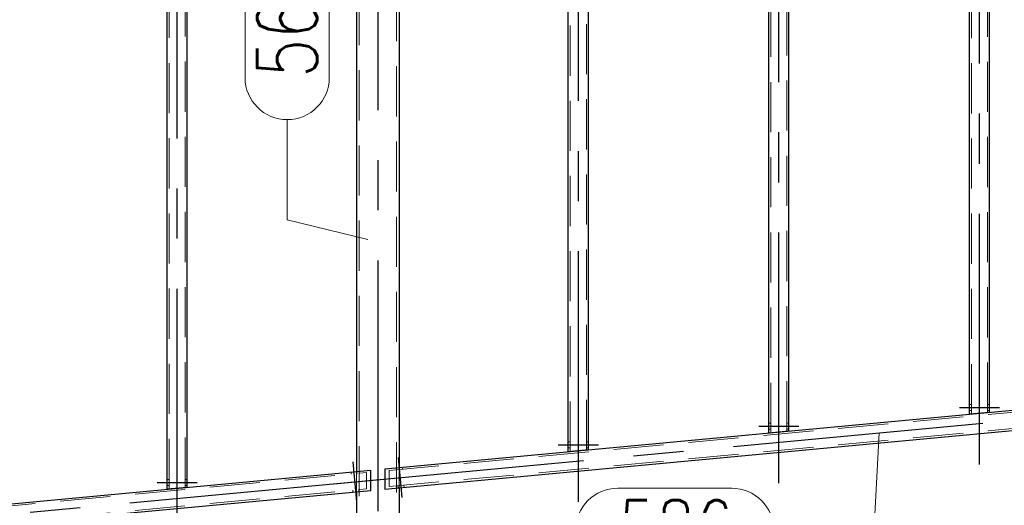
# Model space of a CAD drawing. Header units: millimetres. Extents: x -851 to 2, y 9346 to 10016.
# Tile 235 of 256: x -752 to -703, y 9815 to 9840. Entities that reach past the tile are written whole.
import ezdxf

# ---------------------------------------------------------------- set-up
doc = ezdxf.new("R2010")
doc.units = ezdxf.units.MM
doc.header["$LTSCALE"] = 10
doc.linetypes.add('HIDDEN', pattern=[0.375, 0.25, -0.125])
doc.linetypes.add('MITTE', pattern=[2, 1.25, -0.25, 0.25, -0.25])
doc.layers.get('Defpoints').update_dxf_attribs({"color": 1})
for name, color, linetype, lineweight in [('PS_DIM', 4, 'Continuous', 13), ('PS_Hidden', 2, 'HIDDEN', 9), ('PS_Pos', 1, 'Continuous', 15), ('PS_Shape', 161, 'Continuous', 30), ('PS_SOLID', 7, 'Continuous', 30)]:
    doc.layers.add(name, color=color, linetype=linetype, lineweight=lineweight)
doc.layers.add('PS_Mid', color=5, linetype='MITTE')
doc.styles.add('simplex', font='simplex.shx', dxfattribs={"width": 0.75})
doc.dimstyles.new('1_20_PRZ', dxfattribs={"dimtxt": 2, "dimasz": 1, "dimexe": 2, "dimexo": 5, "dimgap": 1, "dimtad": 1, "dimdec": 0, "dimlfac": 20, "dimtxsty": 'simplex', "dimblk": 'dimznak', "dimcen": 2, "dimse1": 1, "dimse2": 1, "dimclrd": 256, "dimclrt": 4, "dimadec": 1, "dimazin": 0, "dimtfac": 1, "dimtdec": 0, "dimtix": 1, "dimtmove": 2, "dimatfit": 3, "dimldrblk": 'dim-grot', "dimfxl": 1, "dimarcsym": 0})

# ---------------------------------------------------------------- blocks, each defined once
blk = doc.blocks.new('dimznak')
at = {"color": 0}
for points in [[(0, 2), (0, -2)], [(-2, 0), (2, 0)]]:
    blk.add_lwpolyline(points, dxfattribs=at)
at = {"color": 2}
blk.add_lwpolyline([(1, 1), (-1, -1)], dxfattribs=at)
blk = doc.blocks.new('*D90')
at = {"layer": 'Defpoints', "color": 0, "transparency": 16777216}
for p in [(-482.808, 9827.981), (-784.928, 9800.131), (-482.808, 9783.852)]:
    blk.add_point(p, dxfattribs=at)
at = {"layer": 'PS_DIM', "lineweight": -2, "transparency": 16777216}
blk.add_line((-783.928, 9783.852), (-483.808, 9783.852), dxfattribs=at)
at = {"layer": 'PS_DIM', "lineweight": -2, "transparency": 16777216, "rotation": 180}
blk.add_blockref('dimznak', (-784.928, 9783.852), dxfattribs=at)
at = {"layer": 'PS_DIM', "lineweight": -2, "transparency": 16777216}
blk.add_blockref('dimznak', (-482.808, 9783.852), dxfattribs=at)
at = {"layer": 'PS_DIM', "color": 4, "transparency": 16777216, "insert": (-633.868, 9785.852), "char_height": 2, "attachment_point": 5, "style": 'simplex'}
blk.add_mtext('6042', dxfattribs=at)
blk = doc.blocks.new('dim-grot')
blk.add_hatch(color=256).paths.add_polyline_path([(0, 0), (-2, 0.5), (-2, -0.5)])
blk.add_lwpolyline([(0, 0), (-2, 0.5), (-2, -0.5), (0, 0)])
blk = doc.blocks.new('*D96')
at = {"layer": 'Defpoints', "color": 0, "transparency": 16777216}
for p in [(-482.808, 9827.481), (-782.868, 9799.631), (-473.473, 9799.631)]:
    blk.add_point(p, dxfattribs=at)
at = {"layer": 'PS_DIM', "lineweight": -2, "transparency": 16777216}
blk.add_line((-473.473, 9826.481), (-473.473, 9800.631), dxfattribs=at)
for p, rotation in [((-473.473, 9827.481), 90), ((-473.473, 9799.631), 270)]:
    blk.add_blockref('dimznak', p, dxfattribs=dict(at, rotation=rotation))
at = {"layer": 'PS_DIM', "color": 4, "transparency": 16777216, "insert": (-475.473, 9813.556), "char_height": 2, "attachment_point": 5, "rotation": 90, "style": 'simplex'}
blk.add_mtext('557', dxfattribs=at)
blk = doc.blocks.new('*D97')
at = {"layer": 'Defpoints', "color": 0, "transparency": 16777216}
for p in [(-486.59, 9889.257), (-467.547, 9889.257), (-784.868, 9799.631)]:
    blk.add_point(p, dxfattribs=at)
at = {"layer": 'PS_DIM', "lineweight": -2, "transparency": 16777216}
blk.add_line((-467.547, 9800.631), (-467.547, 9888.257), dxfattribs=at)
for p, rotation in [((-467.547, 9889.257), 90), ((-467.547, 9799.631), 270)]:
    blk.add_blockref('dimznak', p, dxfattribs=dict(at, rotation=rotation))
at = {"layer": 'PS_DIM', "color": 4, "transparency": 16777216, "insert": (-469.547, 9844.444), "char_height": 2, "attachment_point": 5, "rotation": 90, "style": 'simplex'}
blk.add_mtext('1793', dxfattribs=at)
blk = doc.blocks.new('*X475')
at = {"layer": 'PS_Hidden', "color": 2, "linetype": 'HIDDEN'}
for p, q in [((-704.268, 9819.918), (-704.268, 9867.287)), ((-703.468, 9819.993), (-703.468, 9867.361)), ((-714.268, 9818.983), (-714.268, 9866.352)), ((-713.468, 9819.058), (-713.468, 9866.427)), ((-724.268, 9818.049), (-724.268, 9865.417)), ((-723.468, 9818.124), (-723.468, 9865.492)), ((-744.268, 9816.18), (-744.268, 9863.548)), ((-743.468, 9816.254), (-743.468, 9863.623)), ((-734.798, 9863.319), (-734.798, 9804.617)), ((-732.938, 9863.517), (-732.938, 9804.617)), ((-733.308, 9817.104), (-684.428, 9821.672)), ((-733.308, 9816.3), (-684.428, 9820.868)), ((-704.268, 9820.402), (-704.368, 9820.402)), ((-704.268, 9820.102), (-704.368, 9820.102)), ((-703.368, 9820.402), (-703.468, 9820.402)), ((-703.368, 9820.102), (-703.468, 9820.102)), ((-714.268, 9819.468), (-714.368, 9819.468)), ((-714.268, 9819.168), (-714.368, 9819.168)), ((-713.368, 9819.468), (-713.468, 9819.468)), ((-713.368, 9819.168), (-713.468, 9819.168)), ((-724.268, 9818.533), (-724.368, 9818.533)), ((-724.268, 9818.233), (-724.368, 9818.233)), ((-723.368, 9818.533), (-723.468, 9818.533)), ((-723.368, 9818.233), (-723.468, 9818.233)), ((-733.308, 9816.3), (-733.308, 9817.104)), ((-732.945, 9817.238), (-732.935, 9817.138)), ((-732.808, 9817.15), (-732.808, 9817.251)), ((-732.808, 9817.251), (-732.808, 9816.246)), ((-732.646, 9817.266), (-732.637, 9817.166)), ((-783.308, 9812.431), (-734.428, 9816.999)), ((-744.268, 9816.664), (-744.368, 9816.664)), ((-743.368, 9816.664), (-743.468, 9816.664)), ((-735.203, 9817.027), (-735.194, 9816.927)), ((-734.928, 9816.952), (-734.928, 9817.053)), ((-734.928, 9817.053), (-734.928, 9816.048)), ((-734.905, 9817.055), (-734.895, 9816.955)), ((-734.428, 9816.999), (-734.428, 9816.195)), ((-783.308, 9811.627), (-734.428, 9816.195)), ((-744.268, 9816.364), (-744.368, 9816.364)), ((-743.368, 9816.364), (-743.468, 9816.364)), ((-735.12, 9816.131), (-735.11, 9816.031)), ((-734.928, 9816.048), (-734.928, 9816.149)), ((-734.821, 9816.159), (-734.812, 9816.059)), ((-732.861, 9816.342), (-732.852, 9816.242)), ((-732.808, 9816.246), (-732.808, 9816.347)), ((-732.562, 9816.37), (-732.553, 9816.27))]:
    blk.add_line(p, q, dxfattribs=at)
at = {"layer": 'PS_Mid', "color": 5, "linetype": 'MITTE'}
for p, q in [((-703.868, 9817.409), (-703.868, 9870.08)), ((-713.868, 9816.474), (-713.868, 9869.146)), ((-723.868, 9815.539), (-723.868, 9868.211)), ((-733.868, 9867.583), (-733.868, 9802.117)), ((-743.868, 9813.67), (-743.868, 9866.342)), ((-736.052, 9816.445), (-681.684, 9821.526)), ((-704.868, 9820.252), (-703.768, 9820.252)), ((-704.868, 9820.252), (-703.768, 9820.252)), ((-703.968, 9820.252), (-702.868, 9820.252)), ((-703.968, 9820.252), (-702.868, 9820.252)), ((-714.868, 9819.318), (-713.768, 9819.318)), ((-714.868, 9819.318), (-713.768, 9819.318)), ((-713.968, 9819.318), (-712.868, 9819.318)), ((-713.968, 9819.318), (-712.868, 9819.318)), ((-724.868, 9818.383), (-723.768, 9818.383)), ((-724.868, 9818.383), (-723.768, 9818.383)), ((-723.968, 9818.383), (-722.868, 9818.383)), ((-723.968, 9818.383), (-722.868, 9818.383)), ((-732.74, 9816.655), (-732.842, 9817.75)), ((-732.74, 9816.655), (-732.842, 9817.75)), ((-734.998, 9816.443), (-735.101, 9817.539)), ((-734.998, 9816.443), (-735.101, 9817.539)), ((-786.052, 9811.772), (-731.684, 9816.854)), ((-734.915, 9815.547), (-735.017, 9816.643)), ((-734.915, 9815.547), (-735.017, 9816.643)), ((-732.656, 9815.758), (-732.758, 9816.854)), ((-732.656, 9815.758), (-732.758, 9816.854)), ((-744.868, 9816.514), (-743.768, 9816.514)), ((-744.868, 9816.514), (-743.768, 9816.514)), ((-743.968, 9816.514), (-742.868, 9816.514)), ((-743.968, 9816.514), (-742.868, 9816.514))]:
    blk.add_line(p, q, dxfattribs=at)
at = {"layer": 'PS_SOLID', "color": 7, "linetype": 'Continuous'}
for p, q in [((-704.368, 9819.909), (-704.368, 9867.487)), ((-703.368, 9820.002), (-703.368, 9867.58)), ((-714.368, 9818.974), (-714.368, 9866.552)), ((-713.368, 9819.068), (-713.368, 9866.645)), ((-723.368, 9818.133), (-723.368, 9865.711)), ((-724.368, 9818.039), (-724.368, 9865.617)), ((-744.368, 9816.17), (-744.368, 9863.748)), ((-743.368, 9816.264), (-743.368, 9863.842)), ((-734.928, 9863.319), (-734.928, 9817.053)), ((-732.808, 9863.517), (-732.808, 9817.251)), ((-733.517, 9817.184), (-684.22, 9821.792)), ((-733.517, 9816.18), (-684.22, 9820.787)), ((-703.368, 9820.002), (-704.368, 9819.909)), ((-713.368, 9819.068), (-714.368, 9818.974)), ((-723.368, 9818.133), (-724.368, 9818.039)), ((-783.517, 9812.512), (-734.22, 9817.119)), ((-734.22, 9816.114), (-734.22, 9817.119)), ((-733.517, 9817.184), (-733.517, 9816.18)), ((-783.517, 9811.507), (-734.22, 9816.114)), ((-743.368, 9816.264), (-744.368, 9816.17)), ((-732.808, 9816.246), (-732.808, 9809.117)), ((-734.928, 9816.048), (-734.928, 9809.117))]:
    blk.add_line(p, q, dxfattribs=at)
blk = doc.blocks.new('*X534')
at = {"color": 1}
for p, q in [((-708.872, 9818.986), (-709.123, 9814.122)), ((-721.902, 9816.222), (-716.223, 9816.222)), ((-714.123, 9814.122), (-709.123, 9814.122)), ((-721.902, 9812.022), (-716.223, 9812.022))]:
    blk.add_line(p, q, dxfattribs=at)
for centre, start, end in [((-721.902, 9814.122), 90, 270), ((-716.223, 9814.122), 270, 90)]:
    blk.add_arc(centre, 2.1, start, end, dxfattribs=at)
at = {"color": 30, "style": 'simplex', "width": 0.75}
blk.add_text('586', height=3, dxfattribs=at).set_placement((-721.902, 9812.622))
blk = doc.blocks.new('*X537')
at = {"color": 1}
for p, q in [((-740.484, 9836.706), (-740.484, 9842.384)), ((-736.284, 9836.706), (-736.284, 9842.384)), ((-738.384, 9829.606), (-738.384, 9834.606)), ((-734.357, 9828.624), (-738.384, 9829.606))]:
    blk.add_line(p, q, dxfattribs=at)
for centre, start, end in [((-738.384, 9842.384), 0, 180), ((-738.384, 9836.706), 180, 0)]:
    blk.add_arc(centre, 2.1, start, end, dxfattribs=at)
at = {"color": 30, "style": 'simplex', "width": 0.75}
blk.add_text('569', height=3, rotation=90, dxfattribs=at).set_placement((-736.884, 9836.706))

msp = doc.modelspace()

# ---------------------------------------------------------------- block references
at = {"layer": 'PS_Pos'}
for name in ['*X537', '*X534']:
    msp.add_blockref(name, (0, 0), dxfattribs=at)
at = {"layer": 'PS_Shape', "color": 31}
msp.add_blockref('*X475', (0, 0), dxfattribs=at)

# ---------------------------------------------------------------- dimensions: what is measured, and where the dimension line sits
at = {"layer": 'PS_DIM'}
for base, p1, p2, picture, middle in [((-467.547, 9889.257), (-784.868, 9799.631), (-486.59, 9889.257), '*D97', (-469.547, 9844.444)), ((-473.473, 9799.631), (-482.808, 9827.481), (-782.868, 9799.631), '*D96', (-475.473, 9813.556))]:
    dim = msp.add_linear_dim(base=base, p1=p1, p2=p2, angle=90, dimstyle='1_20_PRZ', dxfattribs=at)
    dim.commit()
    dim.dimension.update_dxf_attribs({"geometry": picture, "text_midpoint": middle})
dim = msp.add_linear_dim(base=(-482.808, 9783.852), p1=(-784.928, 9800.131), p2=(-482.808, 9827.981), dimstyle='1_20_PRZ', dxfattribs=at)
dim.commit()
dim.dimension.update_dxf_attribs({"geometry": '*D90', "text_midpoint": (-633.868, 9785.852)})

doc.saveas('drawing.dxf')
